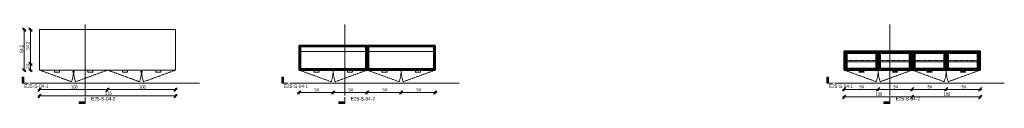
# Model space of a CAD drawing. Header units: centimetres. Extents: x 21469 to 24507, y -1098 to 11847.
# Tile 4 of 4: x 21753 to 23316, y 11722 to 11847. Entities that reach past the tile are written whole.
import ezdxf

# ---------------------------------------------------------------- set-up
doc = ezdxf.new("R2010")
doc.units = ezdxf.units.CM
doc.linetypes.add('Centre', pattern=[3.175, 0.635, -0.475, 1.59, -0.475])
doc.linetypes.add('Dash 1mm', pattern=[0.2, 0.1, -0.1])
for name, color, linetype, lineweight in [('A-ANNO-DIMS', 211, 'Continuous', 9), ('A-ANNO-DIMS-25', 211, 'Continuous', 9), ('A-GENM', 13, 'Continuous', 18), ('A-GENM-HDLN', 13, 'Dash 1mm', 18), ('G-ANNO-SYMB', 111, 'Continuous', 9)]:
    doc.layers.add(name, color=color, linetype=linetype, lineweight=lineweight)
doc.styles.add('Arial Narrow', font='ARIALN.TTF', dxfattribs={"height": 5.5})
doc.styles.add('Arial Narrow_1', font='ARIALN.TTF', dxfattribs={"width": 0.8, "height": 5.5})
doc.dimstyles.new('2_2mm-Centymetry-Weryfikacja', dxfattribs={"dimscale": 30.48, "dimtxt": 5.62887, "dimasz": 0.180446, "dimexe": 0.082021, "dimexo": 0.0625, "dimgap": 0, "dimtad": 1, "dimdec": 1, "dimrnd": 0.1, "dimdsep": 46, "dimtxsty": 'Arial Narrow_1', "dimblk1": 'OBLIQUE', "dimblk2": 'OBLIQUE', "dimsah": 1, "dimcen": 0.09, "dimdle": 0.082021, "dimazin": 2, "dimtfac": 1, "dimtdec": 4, "dimtix": 1, "dimtmove": 0, "dimatfit": 3, "dimfxl": 0.082021, "dimfxlon": 1, "dimtvp": 1, "dimtolj": 1, "dimtzin": 0, "dimarcsym": 2})
pattern_1 = [(45, (-14277.43, -11786.037), (-1.76776695, 1.76776695), [])]

# ---------------------------------------------------------------- blocks, each defined once
blk = doc.blocks.new('FURN_Lb_Szafka 04 - E25-S-04_Szafka-10410660-E25-S-04-1')
at = {"layer": 'A-GENM'}
for p, q in [((108, 54.2), (-108, 54.2)), ((-108, 54.2), (-108, -10)), ((108, -10), (108, 54.2)), ((-108, -10), (108, -10)), ((-84.5, -10.5), (-84.5, -10)), ((-84.5, -10.5), (-84.5, -13.3)), ((-84.5, -13.3), (-76.5, -13.3)), ((-76.5, -10), (-76.5, -10.5)), ((-76.5, -13.3), (-76.5, -10.5)), ((-55.6, -13.1), (-55.5, -13.3)), ((-54.2, -10), (-54.2, -10.5)), ((-54, -10.5), (-54, -10)), ((-54, -10), (-54, -10.5)), ((-53.8, -10.5), (-53.8, -10)), ((-52.5, -13.3), (-52.4, -13.1)), ((-31.5, -10.5), (-31.5, -10)), ((-31.5, -10.5), (-31.5, -13.3)), ((-31.5, -13.3), (-23.5, -13.3)), ((-23.5, -10), (-23.5, -10.5)), ((-23.5, -13.3), (-23.5, -10.5)), ((23.5, -10.5), (23.5, -10)), ((23.5, -10.5), (23.5, -13.3)), ((23.5, -13.3), (31.5, -13.3)), ((31.5, -10), (31.5, -10.5)), ((31.5, -13.3), (31.5, -10.5)), ((52.4, -13.1), (52.5, -13.3)), ((53.8, -10), (53.8, -10.5)), ((54, -10.5), (54, -10)), ((54, -10), (54, -10.5)), ((54.2, -10.5), (54.2, -10)), ((55.5, -13.3), (55.6, -13.1)), ((76.5, -10.5), (76.5, -10)), ((76.5, -10.5), (76.5, -13.3)), ((76.5, -13.3), (84.5, -13.3)), ((84.5, -10), (84.5, -10.5)), ((84.5, -13.3), (84.5, -10.5))]:
    blk.add_line(p, q, dxfattribs=at)
for centre, radius, start, end in [((-57.4, -10.5), 3.16, 303.5571, 0), ((-57.4, -10.5), 3.36, 303.5571, 360), ((-50.6, -10.5), 3.36, 180, 236.4429), ((-50.6, -10.5), 3.16, 180, 236.4429), ((50.6, -10.5), 3.16, 303.5571, 0), ((50.6, -10.5), 3.36, 303.5571, 360), ((57.4, -10.5), 3.36, 180, 236.4429), ((57.4, -10.5), 3.16, 180, 236.4429)]:
    blk.add_arc(centre, radius, start, end, dxfattribs=at)
at = {"layer": 'A-GENM-HDLN'}
for p, q in [((-108, -10), (-57.3, -28.5)), ((0, -10), (-50.7, -28.5)), ((0, -10), (50.7, -28.5)), ((108, -10), (57.3, -28.5))]:
    blk.add_line(p, q, dxfattribs=at)
for centre, start, end in [((-108, -10), 340, 360), ((0, -10), 180, 200), ((0, -10), 340, 360), ((108, -10), 180, 200)]:
    blk.add_arc(centre, 54, start, end, dxfattribs=at)
blk = doc.blocks.new('FURN_Lb_Szafka 04 - E25-S-04_Szafka-10410660-E25-S-04-2')
at = {"layer": 'A-GENM'}
h = blk.add_hatch(dxfattribs=at)
h.set_pattern_fill('FP_1', color=256, style=0, pattern_type=2)
h.set_pattern_definition(pattern_1)
h.paths.add_polyline_path([(-108, -8), (-106, -8), (-106, 28.9), (-108, 28.9), (-108, -6)])
h = blk.add_hatch(dxfattribs=at)
h.set_pattern_fill('FP_1', color=256, style=0, pattern_type=2)
h.set_pattern_definition(pattern_1)
h.paths.add_polyline_path([(-74.1, 27.7), (-2, 27.7), (-2, 28.9), (-106, 28.9), (-106, 27.7)])
h = blk.add_hatch(dxfattribs=at)
h.set_pattern_fill('FP_1', color=256, style=0, pattern_type=2)
h.set_pattern_definition(pattern_1)
h.paths.add_polyline_path([(-2, -8), (0, -8), (0, 28.9), (-2, 28.9), (-2, -6)])
h = blk.add_hatch(dxfattribs=at)
h.set_pattern_fill('FP_1', color=256, style=0, pattern_type=2)
h.set_pattern_definition(pattern_1)
h.paths.add_polyline_path([(2, -8), (2, 28.9), (0, 28.9), (0, -8), (0.6, -8)])
h = blk.add_hatch(dxfattribs=at)
h.set_pattern_fill('FP_1', color=256, style=0, pattern_type=2)
h.set_pattern_definition(pattern_1)
h.paths.add_polyline_path([(106, 27.7), (106, 28.9), (2, 28.9), (2, 27.7)])
h = blk.add_hatch(dxfattribs=at)
h.set_pattern_fill('FP_1', color=256, style=0, pattern_type=2)
h.set_pattern_definition(pattern_1)
h.paths.add_polyline_path([(106, -8), (108, -8), (108, 28.9), (106, 28.9), (106, -6)])
at = {"layer": 'A-GENM-HDLN', "linetype": 'Continuous'}
h = blk.add_hatch(dxfattribs=at)
h.set_pattern_fill('FP_1', color=256, style=0, pattern_type=2)
h.set_pattern_definition(pattern_1)
h.paths.add_polyline_path([(-74.1, -10), (-54, -10), (-54, -8), (-108, -8), (-108, -10), (-103.3, -10)])
h = blk.add_hatch(dxfattribs=at)
h.set_pattern_fill('FP_1', color=256, style=0, pattern_type=2)
h.set_pattern_definition(pattern_1)
h.paths.add_polyline_path([(-50.3, -10), (0, -10), (0, -8), (-54, -8), (-54, -10)])
h = blk.add_hatch(dxfattribs=at)
h.set_pattern_fill('FP_1', color=256, style=0, pattern_type=2)
h.set_pattern_definition(pattern_1)
h.paths.add_polyline_path([(4.7, -10), (54, -10), (54, -8), (0, -8), (0, -10), (2, -10)])
h = blk.add_hatch(dxfattribs=at)
h.set_pattern_fill('FP_1', color=256, style=0, pattern_type=2)
h.set_pattern_definition(pattern_1)
h.paths.add_polyline_path([(103.3, -10), (108, -10), (108, -8), (54, -8), (54, -10), (57.7, -10)])
at = {"layer": 'A-GENM', "lineweight": 35}
for p, q in [((-106, 28.9), (-108, 28.9)), ((-108, 28.9), (-108, -8)), ((-2, 28.9), (-106, 28.9)), ((-106, 28.9), (-106, 27.7)), ((-106, -8), (-106, 28.9)), ((-106, 27.7), (-2, 27.7)), ((0, 28.9), (-2, 28.9)), ((-2, 28.9), (-2, -8)), ((-2, 27.7), (-2, 28.9)), ((2, 28.9), (0, 28.9)), ((0, 28.9), (0, -8)), ((0, -8), (0, 28.9)), ((106, 28.9), (2, 28.9)), ((2, 28.9), (2, 27.7)), ((2, -8), (2, 28.9)), ((2, 27.7), (106, 27.7)), ((106, 27.7), (106, 28.9)), ((108, 28.9), (106, 28.9)), ((106, 28.9), (106, -8)), ((108, -8), (108, 28.9)), ((-54, -8), (-108, -8)), ((-108, -8), (-108, -10)), ((-108, -8), (-106, -8)), ((-108, -10), (-54, -10)), ((-54, -10), (-54, -8)), ((0, -8), (-54, -8)), ((-54, -8), (-54, -10)), ((-54, -10), (0, -10)), ((-2, -8), (0, -8)), ((0, -10), (0, -8)), ((54, -8), (0, -8)), ((0, -8), (0, -10)), ((0, -8), (2, -8)), ((0, -10), (54, -10)), ((54, -10), (54, -8)), ((108, -8), (54, -8)), ((54, -8), (54, -10)), ((54, -10), (108, -10)), ((106, -8), (108, -8)), ((108, -10), (108, -8))]:
    blk.add_line(p, q, dxfattribs=at)
at = {"layer": 'A-GENM'}
for p, q in [((-2, 19.6), (-106, 19.6)), ((106, 19.6), (2, 19.6)), ((-84.5, -10.5), (-84.5, -10)), ((-84.5, -10.5), (-84.5, -13.3)), ((-84.5, -13.3), (-76.5, -13.3)), ((-76.5, -10), (-76.5, -10.5)), ((-76.5, -13.3), (-76.5, -10.5)), ((-31.5, -10.5), (-31.5, -10)), ((-31.5, -10.5), (-31.5, -13.3)), ((-31.5, -13.3), (-23.5, -13.3)), ((-23.5, -10), (-23.5, -10.5)), ((-23.5, -13.3), (-23.5, -10.5)), ((23.5, -10.5), (23.5, -10)), ((23.5, -10.5), (23.5, -13.3)), ((23.5, -13.3), (31.5, -13.3)), ((31.5, -10), (31.5, -10.5)), ((31.5, -13.3), (31.5, -10.5)), ((76.5, -10.5), (76.5, -10)), ((76.5, -10.5), (76.5, -13.3)), ((76.5, -13.3), (84.5, -13.3)), ((84.5, -10), (84.5, -10.5)), ((84.5, -13.3), (84.5, -10.5))]:
    blk.add_line(p, q, dxfattribs=at)
at = {"layer": 'A-GENM-HDLN'}
for p, q in [((-108, -10), (-57.3, -28.5)), ((0, -10), (-50.7, -28.5)), ((0, -10), (50.7, -28.5)), ((108, -10), (57.3, -28.5))]:
    blk.add_line(p, q, dxfattribs=at)
for centre, start, end in [((-108, -10), 340, 360), ((0, -10), 180, 200), ((0, -10), 340, 360), ((108, -10), 180, 200)]:
    blk.add_arc(centre, 54, start, end, dxfattribs=at)
blk = doc.blocks.new('FURN_Lb_Szafka 04 - E25-S-04_Szafka-10410660-E25-S-04-3')
at = {"layer": 'A-GENM'}
h = blk.add_hatch(dxfattribs=at)
h.set_pattern_fill('FP_1', color=256, style=0, pattern_type=2)
h.set_pattern_definition(pattern_1)
h.paths.add_polyline_path([(-108, -8), (-106, -8), (-106, 20.2), (-108, 20.2), (-108, -6)])
h = blk.add_hatch(dxfattribs=at)
h.set_pattern_fill('FP_1', color=256, style=0, pattern_type=2)
h.set_pattern_definition(pattern_1)
h.paths.add_polyline_path([(-2, 19.1), (-2, 20.2), (-106, 20.2), (-106, 19.1)])
h = blk.add_hatch(dxfattribs=at)
h.set_pattern_fill('FP_1', color=256, style=0, pattern_type=2)
h.set_pattern_definition(pattern_1)
h.paths.add_polyline_path([(-55, -8), (-53, -8), (-53, 19.1), (-55, 19.1), (-55, -6.8)])
h = blk.add_hatch(dxfattribs=at)
h.set_pattern_fill('FP_1', color=256, style=0, pattern_type=2)
h.set_pattern_definition(pattern_1)
h.paths.add_polyline_path([(-2, -8), (0, -8), (0, 20.2), (-2, 20.2), (-2, -6)])
h = blk.add_hatch(dxfattribs=at)
h.set_pattern_fill('FP_1', color=256, style=0, pattern_type=2)
h.set_pattern_definition(pattern_1)
h.paths.add_polyline_path([(0, -8), (2, -8), (2, 20.2), (0, 20.2), (0, -8)])
h = blk.add_hatch(dxfattribs=at)
h.set_pattern_fill('FP_1', color=256, style=0, pattern_type=2)
h.set_pattern_definition(pattern_1)
h.paths.add_polyline_path([(55, -8), (55, 19.1), (53, 19.1), (53, -8), (54, -8)])
h = blk.add_hatch(dxfattribs=at)
h.set_pattern_fill('FP_1', color=256, style=0, pattern_type=2)
h.set_pattern_definition(pattern_1)
h.paths.add_polyline_path([(106, -8), (108, -8), (108, 20.2), (106, 20.2), (106, -6)])
h = blk.add_hatch(dxfattribs=at)
h.set_pattern_fill('FP_1', color=256, style=0, pattern_type=2)
h.set_pattern_definition(pattern_1)
h.paths.add_polyline_path([(-57.7, -10), (-54, -10), (-54, -8), (-108, -8), (-108, -10), (-103.3, -10)])
h = blk.add_hatch(dxfattribs=at)
h.set_pattern_fill('FP_1', color=256, style=0, pattern_type=2)
h.set_pattern_definition(pattern_1)
h.paths.add_polyline_path([(0, -10), (0, -8), (-54, -8), (-54, -10), (-2, -10)])
h = blk.add_hatch(dxfattribs=at)
h.set_pattern_fill('FP_1', color=256, style=0, pattern_type=2)
h.set_pattern_definition(pattern_1)
h.paths.add_polyline_path([(4.7, -10), (54, -10), (54, -8), (0, -8), (0, -10), (2, -10)])
h = blk.add_hatch(dxfattribs=at)
h.set_pattern_fill('FP_1', color=256, style=0, pattern_type=2)
h.set_pattern_definition(pattern_1)
h.paths.add_polyline_path([(103.3, -10), (108, -10), (108, -8), (54, -8), (54, -10), (57.7, -10)])
at = {"layer": 'A-GENM-HDLN', "linetype": 'Continuous'}
h = blk.add_hatch(dxfattribs=at)
h.set_pattern_fill('FP_1', color=256, style=0, pattern_type=2)
h.set_pattern_definition(pattern_1)
h.paths.add_polyline_path([(106, 19.1), (106, 20.2), (2, 20.2), (2, 19.1)])
at = {"layer": 'A-GENM', "lineweight": 35}
for p, q in [((-106, 20.2), (-108, 20.2)), ((-108, 20.2), (-108, -8)), ((-2, 20.2), (-106, 20.2)), ((-106, 20.2), (-106, 19.1)), ((-106, -8), (-106, 20.2)), ((-106, 19.1), (-2, 19.1)), ((-53, 19.1), (-55, 19.1)), ((-55, 19.1), (-55, -8)), ((-53, -8), (-53, 19.1)), ((0, 20.2), (-2, 20.2)), ((-2, 20.2), (-2, -8)), ((-2, 19.1), (-2, 20.2)), ((2, 20.2), (0, 20.2)), ((0, 20.2), (0, -8)), ((0, -8), (0, 20.2)), ((106, 20.2), (2, 20.2)), ((2, 20.2), (2, 19.1)), ((2, -8), (2, 20.2)), ((2, 19.1), (106, 19.1)), ((55, 19.1), (53, 19.1)), ((53, 19.1), (53, -8)), ((55, -8), (55, 19.1)), ((106, 19.1), (106, 20.2)), ((108, 20.2), (106, 20.2)), ((106, 20.2), (106, -8)), ((108, -8), (108, 20.2)), ((-54, -8), (-108, -8)), ((-108, -8), (-108, -10)), ((-108, -8), (-106, -8)), ((-108, -10), (-54, -10)), ((-76.5, -7.8), (-84.5, -7.8)), ((-84.5, -7.8), (-84.5, -8)), ((-84.5, -8), (-76.5, -8)), ((-84.5, -12.6), (-84.5, -12.9)), ((-76.5, -12.6), (-84.5, -12.6)), ((-84.5, -12.9), (-76.5, -12.9)), ((-76.5, -8), (-76.5, -7.8)), ((-76.5, -12.9), (-76.5, -12.6)), ((-55, -8), (-53, -8)), ((0, -8), (-54, -8)), ((-54, -8), (-54, -10)), ((-54, -10), (-54, -8)), ((-54, -10), (0, -10)), ((-23.5, -7.8), (-31.5, -7.8)), ((-31.5, -7.8), (-31.5, -8)), ((-31.5, -8), (-23.5, -8)), ((-23.5, -12.6), (-31.5, -12.6)), ((-31.5, -12.6), (-31.5, -12.9)), ((-31.5, -12.9), (-23.5, -12.9)), ((-23.5, -8), (-23.5, -7.8)), ((-23.5, -12.9), (-23.5, -12.6)), ((-2, -8), (0, -8)), ((54, -8), (0, -8)), ((0, -8), (0, -10)), ((0, -10), (0, -8)), ((0, -8), (2, -8)), ((0, -10), (54, -10)), ((31.5, -7.8), (23.5, -7.8)), ((23.5, -7.8), (23.5, -8)), ((23.5, -8), (31.5, -8)), ((23.5, -12.6), (23.5, -12.9)), ((31.5, -12.6), (23.5, -12.6)), ((23.5, -12.9), (31.5, -12.9)), ((31.5, -8), (31.5, -7.8)), ((31.5, -12.9), (31.5, -12.6)), ((53, -8), (55, -8)), ((54, -10), (54, -8)), ((108, -8), (54, -8)), ((54, -8), (54, -10)), ((54, -10), (108, -10)), ((84.5, -7.8), (76.5, -7.8)), ((76.5, -7.8), (76.5, -8)), ((76.5, -8), (84.5, -8)), ((84.5, -12.6), (76.5, -12.6)), ((76.5, -12.6), (76.5, -12.9)), ((76.5, -12.9), (84.5, -12.9)), ((84.5, -8), (84.5, -7.8)), ((84.5, -12.9), (84.5, -12.6)), ((106, -8), (108, -8)), ((108, -10), (108, -8))]:
    blk.add_line(p, q, dxfattribs=at)
at = {"layer": 'A-GENM'}
for p, q in [((-104.5, -8), (-104.5, 17.6)), ((-104.5, 17.6), (-103.3, 17.6)), ((-103.3, 16.5), (-103.3, 17.6)), ((-57.7, 17.6), (-103.3, 17.6)), ((-103.3, 17.6), (-103.3, -8)), ((-103.3, 16.5), (-57.7, 16.5)), ((-57.7, 17.6), (-57.7, 16.5)), ((-57.7, -8), (-57.7, 17.6)), ((-57.7, 17.6), (-56.5, 17.6)), ((-56.5, 17.6), (-56.5, -8)), ((-51.5, -8), (-51.5, 17.6)), ((-51.5, 17.6), (-50.3, 17.6)), ((-50.3, 16.5), (-50.3, 17.6)), ((-4.7, 17.6), (-50.3, 17.6)), ((-50.3, 17.6), (-50.3, -8)), ((-50.3, 16.5), (-4.7, 16.5)), ((-4.7, 17.6), (-4.7, 16.5)), ((-4.7, -8), (-4.7, 17.6)), ((-4.7, 17.6), (-3.5, 17.6)), ((-3.5, 17.6), (-3.5, -8)), ((3.5, -8), (3.5, 17.6)), ((3.5, 17.6), (4.7, 17.6)), ((4.7, 16.5), (4.7, 17.6)), ((50.3, 17.6), (4.7, 17.6)), ((4.7, 17.6), (4.7, -8)), ((4.7, 16.5), (50.3, 16.5)), ((50.3, 17.6), (50.3, 16.5)), ((50.3, -8), (50.3, 17.6)), ((50.3, 17.6), (51.5, 17.6)), ((51.5, 17.6), (51.5, -8)), ((56.5, -8), (56.5, 17.6)), ((56.5, 17.6), (57.7, 17.6)), ((57.7, 16.5), (57.7, 17.6)), ((103.3, 17.6), (57.7, 17.6)), ((57.7, 17.6), (57.7, -8)), ((57.7, 16.5), (103.3, 16.5)), ((103.3, 17.6), (103.3, 16.5)), ((103.3, -8), (103.3, 17.6)), ((103.3, 17.6), (104.5, 17.6)), ((104.5, 17.6), (104.5, -8)), ((-106, 11.6), (-104.5, 11.6)), ((-103.3, 3), (-57.7, 3)), ((-56.5, 11.6), (-55, 11.6)), ((-53, 11.6), (-51.5, 11.6)), ((-50.3, 3), (-4.7, 3)), ((-3.5, 11.6), (-2, 11.6)), ((2, 11.6), (3.5, 11.6)), ((4.7, 3), (50.3, 3)), ((51.5, 11.6), (53, 11.6)), ((55, 11.6), (56.5, 11.6)), ((57.7, 3), (103.3, 3)), ((104.5, 11.6), (106, 11.6)), ((-104.5, -6.8), (-106, -6.8)), ((-103.3, -8), (-103.3, -6.8)), ((-57.7, -6.8), (-103.3, -6.8)), ((-84.5, -12.9), (-84.5, -13.3)), ((-84.5, -13.3), (-76.5, -13.3)), ((-76.5, -13.3), (-76.5, -12.9)), ((-57.7, -6.8), (-57.7, -8)), ((-55, -6.8), (-56.5, -6.8)), ((-51.5, -6.8), (-53, -6.8)), ((-50.3, -8), (-50.3, -6.8)), ((-4.7, -6.8), (-50.3, -6.8)), ((-31.5, -12.9), (-31.5, -13.3)), ((-31.5, -13.3), (-23.5, -13.3)), ((-23.5, -13.3), (-23.5, -12.9)), ((-4.7, -6.8), (-4.7, -8)), ((-2, -6.8), (-3.5, -6.8)), ((3.5, -6.8), (2, -6.8)), ((4.7, -8), (4.7, -6.8)), ((50.3, -6.8), (4.7, -6.8)), ((23.5, -12.9), (23.5, -13.3)), ((23.5, -13.3), (31.5, -13.3)), ((31.5, -13.3), (31.5, -12.9)), ((50.3, -6.8), (50.3, -8)), ((53, -6.8), (51.5, -6.8)), ((56.5, -6.8), (55, -6.8)), ((57.7, -8), (57.7, -6.8)), ((103.3, -6.8), (57.7, -6.8)), ((76.5, -12.9), (76.5, -13.3)), ((76.5, -13.3), (84.5, -13.3)), ((84.5, -13.3), (84.5, -12.9)), ((103.3, -6.8), (103.3, -8)), ((106, -6.8), (104.5, -6.8))]:
    blk.add_line(p, q, dxfattribs=at)
at = {"layer": 'A-GENM-HDLN'}
for p, q in [((-106, 5), (-55, 5)), ((-106, -8), (-106, 5)), ((-55, 5), (-55, -8)), ((-53, 5), (-53, -8)), ((-2, 5), (-53, 5)), ((-2, -8), (-2, 5)), ((2, 5), (53, 5)), ((2, -8), (2, 5)), ((53, 5), (53, -8)), ((55, 5), (55, -8)), ((106, 5), (55, 5)), ((106, -8), (106, 5)), ((-108, -10), (-57.3, -28.5)), ((0, -10), (-50.7, -28.5)), ((0, -10), (50.7, -28.5)), ((108, -10), (57.3, -28.5))]:
    blk.add_line(p, q, dxfattribs=at)
for centre, start, end in [((-108, -10), 340, 360), ((0, -10), 180, 200), ((0, -10), 340, 360), ((108, -10), 180, 200)]:
    blk.add_arc(centre, 54, start, end, dxfattribs=at)
blk = doc.blocks.new('Section - _Znaczek-Pelny-Prawy-3044335-E25-S-04-1')
at = {"layer": 'G-ANNO-SYMB'}
blk.add_hatch(color=256, dxfattribs=at).paths.add_polyline_path([(-0.4, 0.381), (-0.4, 0), (-0.5, 0), (-0.5, 0.381)])
at = {"layer": 'G-ANNO-SYMB', "lineweight": 18}
for p, q in [((-0.4, 0.381), (-0.5, 0.381)), ((-0.5, 0.381), (-0.5, 0)), ((-0.4, 0.381), (-0.5, 0.381)), ((-0.5, 0.381), (-0.5, 0)), ((-0.5, 0), (-0.4, 0)), ((-0.4, 0.381), (-0.4, 0)), ((-0.4, 0), (-0.4, 0.381)), ((-0.5, 0), (-0.1, 0))]:
    blk.add_line(p, q, dxfattribs=at)
blk = doc.blocks.new('DIMBLOCK1-E25-S-04-1')
at = {"layer": 'A-ANNO-DIMS-25', "lineweight": 18}
for p, q in [((21784.1, 11743.6), (21786.8, 11746.3)), ((21892.1, 11743.6), (21894.8, 11746.3)), ((21784.1, 11743.6), (21781.3, 11740.8)), ((21892.1, 11743.6), (21889.3, 11740.8))]:
    blk.add_line(p, q, dxfattribs=at)
at = {"layer": 'A-ANNO-DIMS-25'}
for p, q in [((21784.1, 11743.6), (21784.1, 11746.1)), ((21892.1, 11743.6), (21892.1, 11746.1)), ((21781.6, 11743.6), (21892.1, 11743.6)), ((21784.1, 11743.6), (21784.1, 11741.1)), ((21892.1, 11743.6), (21892.1, 11741.1))]:
    blk.add_line(p, q, dxfattribs=at)
at = {"layer": 'A-ANNO-DIMS-25', "color": 0, "insert": (21834.2, 11750.7), "char_height": 5.5, "width": 9.328, "attachment_point": 1, "line_spacing_factor": 0.974696, "style": 'Arial Narrow_1'}
blk.add_mtext('108', dxfattribs=at)
blk = doc.blocks.new('_Oblique')
at = {"color": 0, "linetype": 'ByBlock', "lineweight": -2}
blk.add_line((-0.5, -0.5), (0.5, 0.5), dxfattribs=at)
blk = doc.blocks.new('DIMBLOCK2-E25-S-04-1')
at = {"layer": 'A-ANNO-DIMS-25', "lineweight": 18}
for p, q in [((21892.1, 11743.6), (21894.8, 11746.3)), ((22000.1, 11743.6), (22002.8, 11746.3)), ((21892.1, 11743.6), (21889.3, 11740.8)), ((22000.1, 11743.6), (21997.3, 11740.8))]:
    blk.add_line(p, q, dxfattribs=at)
at = {"layer": 'A-ANNO-DIMS-25'}
for p, q in [((21892.1, 11743.6), (21892.1, 11746.1)), ((22000.1, 11743.6), (22000.1, 11746.1)), ((21892.1, 11743.6), (22002.6, 11743.6)), ((21892.1, 11743.6), (21892.1, 11741.1)), ((22000.1, 11743.6), (22000.1, 11741.1))]:
    blk.add_line(p, q, dxfattribs=at)
at = {"layer": 'A-ANNO-DIMS-25', "color": 0, "insert": (21942.2, 11750.7), "char_height": 5.5, "width": 9.328, "attachment_point": 1, "line_spacing_factor": 0.974696, "style": 'Arial Narrow_1'}
blk.add_mtext('108', dxfattribs=at)
blk = doc.blocks.new('DIMBLOCK3-E25-S-04-1')
at = {"layer": 'A-ANNO-DIMS-25', "lineweight": 18}
for p, q in [((21769.8, 11784.7), (21767, 11787.4)), ((21769.8, 11774.7), (21767, 11777.4)), ((21769.8, 11784.7), (21772.5, 11781.9)), ((21769.8, 11774.7), (21772.5, 11771.9))]:
    blk.add_line(p, q, dxfattribs=at)
at = {"layer": 'A-ANNO-DIMS-25'}
for p, q in [((21769.8, 11784.7), (21767.3, 11784.7)), ((21769.8, 11772.2), (21769.8, 11784.7)), ((21769.8, 11784.7), (21772.3, 11784.7)), ((21769.8, 11774.7), (21767.3, 11774.7)), ((21769.8, 11774.7), (21772.3, 11774.7))]:
    blk.add_line(p, q, dxfattribs=at)
at = {"layer": 'A-ANNO-DIMS-25', "color": 0, "insert": (21762.6, 11777.1), "char_height": 5.5, "width": 6.219, "attachment_point": 1, "rotation": 90, "line_spacing_factor": 0.974696, "style": 'Arial Narrow_1'}
blk.add_mtext('10', dxfattribs=at)
blk = doc.blocks.new('DIMBLOCK4-E25-S-04-1')
at = {"layer": 'A-ANNO-DIMS-25', "lineweight": 18}
for p, q in [((21769.8, 11838.8), (21767, 11841.6)), ((21769.8, 11838.8), (21772.5, 11836.1)), ((21769.8, 11784.7), (21767, 11787.4)), ((21769.8, 11784.7), (21772.5, 11781.9))]:
    blk.add_line(p, q, dxfattribs=at)
at = {"layer": 'A-ANNO-DIMS-25'}
for p, q in [((21769.8, 11838.8), (21767.3, 11838.8)), ((21769.8, 11784.7), (21769.8, 11841.3)), ((21769.8, 11838.8), (21772.3, 11838.8)), ((21769.8, 11784.7), (21767.3, 11784.7)), ((21769.8, 11784.7), (21772.3, 11784.7))]:
    blk.add_line(p, q, dxfattribs=at)
at = {"layer": 'A-ANNO-DIMS-25', "color": 0, "insert": (21762.6, 11807.2), "char_height": 5.5, "width": 10.936, "attachment_point": 1, "rotation": 90, "line_spacing_factor": 0.974696, "style": 'Arial Narrow_1'}
blk.add_mtext('54.2', dxfattribs=at)
blk = doc.blocks.new('DIMBLOCK5-E25-S-04-1')
at = {"layer": 'A-ANNO-DIMS-25', "lineweight": 18}
for p, q in [((21759.8, 11838.8), (21757, 11841.6)), ((21759.8, 11838.8), (21762.5, 11836.1)), ((21759.8, 11774.7), (21757, 11777.4)), ((21759.8, 11774.7), (21762.5, 11771.9))]:
    blk.add_line(p, q, dxfattribs=at)
at = {"layer": 'A-ANNO-DIMS-25'}
for p, q in [((21759.8, 11838.8), (21757.3, 11838.8)), ((21759.8, 11841.3), (21759.8, 11772.2)), ((21759.8, 11838.8), (21762.3, 11838.8)), ((21759.8, 11774.7), (21757.3, 11774.7)), ((21759.8, 11774.7), (21762.3, 11774.7))]:
    blk.add_line(p, q, dxfattribs=at)
at = {"layer": 'A-ANNO-DIMS-25', "color": 0, "insert": (21752.6, 11802.2), "char_height": 5.5, "width": 10.936, "attachment_point": 1, "rotation": 90, "line_spacing_factor": 0.974696, "style": 'Arial Narrow_1'}
blk.add_mtext('64.2', dxfattribs=at)
blk = doc.blocks.new('DIMBLOCK6-E25-S-04-1')
at = {"layer": 'A-ANNO-DIMS-25', "lineweight": 18}
for p, q in [((21784.1, 11733.6), (21781.3, 11730.8)), ((21784.1, 11733.6), (21786.8, 11736.3)), ((22000.1, 11733.6), (21997.3, 11730.8)), ((22000.1, 11733.6), (22002.8, 11736.3))]:
    blk.add_line(p, q, dxfattribs=at)
at = {"layer": 'A-ANNO-DIMS-25'}
for p, q in [((21781.6, 11733.6), (22002.6, 11733.6)), ((21784.1, 11733.6), (21784.1, 11736.1)), ((21784.1, 11733.6), (21784.1, 11731.1)), ((22000.1, 11733.6), (22000.1, 11736.1)), ((22000.1, 11733.6), (22000.1, 11731.1))]:
    blk.add_line(p, q, dxfattribs=at)
at = {"layer": 'A-ANNO-DIMS-25', "color": 0, "insert": (21888.2, 11740.7), "char_height": 5.5, "width": 9.328, "attachment_point": 1, "line_spacing_factor": 0.974696, "style": 'Arial Narrow_1'}
blk.add_mtext('216', dxfattribs=at)
blk = doc.blocks.new('Section - _Znaczek-Pelny-Prawy-3044335-E25-S-04-2')
at = {"layer": 'G-ANNO-SYMB'}
blk.add_hatch(color=256, dxfattribs=at).paths.add_polyline_path([(-0.4, 0.381), (-0.4, 0), (-0.5, 0), (-0.5, 0.381)])
at = {"layer": 'G-ANNO-SYMB', "lineweight": 18}
for p, q in [((-0.4, 0.381), (-0.5, 0.381)), ((-0.5, 0.381), (-0.5, 0)), ((-0.4, 0.381), (-0.5, 0.381)), ((-0.5, 0.381), (-0.5, 0)), ((-0.5, 0), (-0.4, 0)), ((-0.4, 0.381), (-0.4, 0)), ((-0.4, 0), (-0.4, 0.381)), ((-0.5, 0), (-0.1, 0))]:
    blk.add_line(p, q, dxfattribs=at)
blk = doc.blocks.new('DIMBLOCK7-E25-S-04-2')
at = {"layer": 'A-ANNO-DIMS-25', "lineweight": 18}
for p, q in [((22196.4, 11739.2), (22193.7, 11736.5)), ((22196.4, 11739.2), (22199.2, 11742)), ((22250.4, 11739.2), (22247.7, 11736.5)), ((22250.4, 11739.2), (22253.2, 11742))]:
    blk.add_line(p, q, dxfattribs=at)
at = {"layer": 'A-ANNO-DIMS-25'}
for p, q in [((22193.9, 11739.2), (22250.4, 11739.2)), ((22196.4, 11739.2), (22196.4, 11741.7)), ((22196.4, 11739.2), (22196.4, 11736.7)), ((22250.4, 11739.2), (22250.4, 11741.7)), ((22250.4, 11739.2), (22250.4, 11736.7))]:
    blk.add_line(p, q, dxfattribs=at)
at = {"layer": 'A-ANNO-DIMS-25', "color": 0, "insert": (22220.8, 11746.3), "char_height": 5.5, "width": 6.219, "attachment_point": 1, "line_spacing_factor": 0.974696, "style": 'Arial Narrow_1'}
blk.add_mtext('54', dxfattribs=at)
blk = doc.blocks.new('DIMBLOCK8-E25-S-04-2')
at = {"layer": 'A-ANNO-DIMS-25', "lineweight": 18}
for p, q in [((22250.4, 11739.2), (22247.7, 11736.5)), ((22250.4, 11739.2), (22253.2, 11742)), ((22304.4, 11739.2), (22301.7, 11736.5)), ((22304.4, 11739.2), (22307.2, 11742))]:
    blk.add_line(p, q, dxfattribs=at)
at = {"layer": 'A-ANNO-DIMS-25'}
for p, q in [((22250.4, 11739.2), (22250.4, 11741.7)), ((22250.4, 11739.2), (22304.4, 11739.2)), ((22250.4, 11739.2), (22250.4, 11736.7)), ((22304.4, 11739.2), (22304.4, 11741.7)), ((22304.4, 11739.2), (22304.4, 11736.7))]:
    blk.add_line(p, q, dxfattribs=at)
at = {"layer": 'A-ANNO-DIMS-25', "color": 0, "insert": (22274.8, 11746.3), "char_height": 5.5, "width": 6.219, "attachment_point": 1, "line_spacing_factor": 0.974696, "style": 'Arial Narrow_1'}
blk.add_mtext('54', dxfattribs=at)
blk = doc.blocks.new('DIMBLOCK9-E25-S-04-2')
at = {"layer": 'A-ANNO-DIMS-25', "lineweight": 18}
for p, q in [((22304.4, 11739.2), (22301.7, 11736.5)), ((22304.4, 11739.2), (22307.2, 11742)), ((22358.4, 11739.2), (22355.7, 11736.5)), ((22358.4, 11739.2), (22361.2, 11742))]:
    blk.add_line(p, q, dxfattribs=at)
at = {"layer": 'A-ANNO-DIMS-25'}
for p, q in [((22304.4, 11739.2), (22304.4, 11741.7)), ((22304.4, 11739.2), (22358.4, 11739.2)), ((22304.4, 11739.2), (22304.4, 11736.7)), ((22358.4, 11739.2), (22358.4, 11741.7)), ((22358.4, 11739.2), (22358.4, 11736.7))]:
    blk.add_line(p, q, dxfattribs=at)
at = {"layer": 'A-ANNO-DIMS-25', "color": 0, "insert": (22328.8, 11746.3), "char_height": 5.5, "width": 6.219, "attachment_point": 1, "line_spacing_factor": 0.974696, "style": 'Arial Narrow_1'}
blk.add_mtext('54', dxfattribs=at)
blk = doc.blocks.new('DIMBLOCK10-E25-S-04-2')
at = {"layer": 'A-ANNO-DIMS-25', "lineweight": 18}
for p, q in [((22358.4, 11739.2), (22355.7, 11736.5)), ((22358.4, 11739.2), (22361.2, 11742)), ((22412.4, 11739.2), (22409.7, 11736.5)), ((22412.4, 11739.2), (22415.2, 11742))]:
    blk.add_line(p, q, dxfattribs=at)
at = {"layer": 'A-ANNO-DIMS-25'}
for p, q in [((22358.4, 11739.2), (22358.4, 11741.7)), ((22358.4, 11739.2), (22414.9, 11739.2)), ((22358.4, 11739.2), (22358.4, 11736.7)), ((22412.4, 11739.2), (22412.4, 11741.7)), ((22412.4, 11739.2), (22412.4, 11736.7))]:
    blk.add_line(p, q, dxfattribs=at)
at = {"layer": 'A-ANNO-DIMS-25', "color": 0, "insert": (22382.8, 11746.3), "char_height": 5.5, "width": 6.219, "attachment_point": 1, "line_spacing_factor": 0.974696, "style": 'Arial Narrow_1'}
blk.add_mtext('54', dxfattribs=at)
blk = doc.blocks.new('Section - _Znaczek-Pelny-Prawy-3044335-E25-S-04-3')
at = {"layer": 'G-ANNO-SYMB'}
blk.add_hatch(color=256, dxfattribs=at).paths.add_polyline_path([(-0.4, 0.381), (-0.4, 0), (-0.5, 0), (-0.5, 0.381)])
at = {"layer": 'G-ANNO-SYMB', "lineweight": 18}
for p, q in [((-0.4, 0.381), (-0.5, 0.381)), ((-0.5, 0.381), (-0.5, 0)), ((-0.4, 0.381), (-0.5, 0.381)), ((-0.5, 0.381), (-0.5, 0)), ((-0.5, 0), (-0.4, 0)), ((-0.4, 0.381), (-0.4, 0)), ((-0.4, 0), (-0.4, 0.381)), ((-0.5, 0), (-0.1, 0))]:
    blk.add_line(p, q, dxfattribs=at)
blk = doc.blocks.new('DIMBLOCK21-E25-S-04-3')
at = {"layer": 'A-ANNO-DIMS-25', "lineweight": 18}
for p, q in [((23062, 11744.1), (23059.3, 11741.3)), ((23062, 11744.1), (23064.8, 11746.8)), ((23116, 11744.1), (23113.3, 11741.3)), ((23116, 11744.1), (23118.8, 11746.8))]:
    blk.add_line(p, q, dxfattribs=at)
at = {"layer": 'A-ANNO-DIMS-25'}
for p, q in [((23059.5, 11744.1), (23116, 11744.1)), ((23062, 11744.1), (23062, 11746.6)), ((23062, 11744.1), (23062, 11741.6)), ((23116, 11744.1), (23116, 11746.6)), ((23116, 11744.1), (23116, 11741.6))]:
    blk.add_line(p, q, dxfattribs=at)
at = {"layer": 'A-ANNO-DIMS-25', "color": 0, "insert": (23086.4, 11751.2), "char_height": 5.5, "width": 6.219, "attachment_point": 1, "line_spacing_factor": 0.974696, "style": 'Arial Narrow_1'}
blk.add_mtext('54', dxfattribs=at)
blk = doc.blocks.new('DIMBLOCK22-E25-S-04-3')
at = {"layer": 'A-ANNO-DIMS-25', "lineweight": 18}
for p, q in [((23116, 11744.1), (23113.3, 11741.3)), ((23116, 11744.1), (23118.8, 11746.8)), ((23170, 11744.1), (23167.3, 11741.3)), ((23170, 11744.1), (23172.8, 11746.8))]:
    blk.add_line(p, q, dxfattribs=at)
at = {"layer": 'A-ANNO-DIMS-25'}
for p, q in [((23116, 11744.1), (23116, 11746.6)), ((23116, 11744.1), (23170, 11744.1)), ((23116, 11744.1), (23116, 11741.6)), ((23170, 11744.1), (23170, 11746.6)), ((23170, 11744.1), (23170, 11741.6))]:
    blk.add_line(p, q, dxfattribs=at)
at = {"layer": 'A-ANNO-DIMS-25', "color": 0, "insert": (23140.4, 11751.2), "char_height": 5.5, "width": 6.219, "attachment_point": 1, "line_spacing_factor": 0.974696, "style": 'Arial Narrow_1'}
blk.add_mtext('54', dxfattribs=at)
blk = doc.blocks.new('DIMBLOCK23-E25-S-04-3')
at = {"layer": 'A-ANNO-DIMS-25', "lineweight": 18}
for p, q in [((23170, 11744.1), (23167.3, 11741.3)), ((23170, 11744.1), (23172.8, 11746.8)), ((23224, 11744.1), (23221.3, 11741.3)), ((23224, 11744.1), (23226.8, 11746.8))]:
    blk.add_line(p, q, dxfattribs=at)
at = {"layer": 'A-ANNO-DIMS-25'}
for p, q in [((23170, 11744.1), (23170, 11746.6)), ((23170, 11744.1), (23224, 11744.1)), ((23170, 11744.1), (23170, 11741.6)), ((23224, 11744.1), (23224, 11746.6)), ((23224, 11744.1), (23224, 11741.6))]:
    blk.add_line(p, q, dxfattribs=at)
at = {"layer": 'A-ANNO-DIMS-25', "color": 0, "insert": (23194.4, 11751.2), "char_height": 5.5, "width": 6.219, "attachment_point": 1, "line_spacing_factor": 0.974696, "style": 'Arial Narrow_1'}
blk.add_mtext('54', dxfattribs=at)
blk = doc.blocks.new('DIMBLOCK24-E25-S-04-3')
at = {"layer": 'A-ANNO-DIMS-25', "lineweight": 18}
for p, q in [((23224, 11744.1), (23221.3, 11741.3)), ((23224, 11744.1), (23226.8, 11746.8)), ((23278, 11744.1), (23275.3, 11741.3)), ((23278, 11744.1), (23280.8, 11746.8))]:
    blk.add_line(p, q, dxfattribs=at)
at = {"layer": 'A-ANNO-DIMS-25'}
for p, q in [((23224, 11744.1), (23224, 11746.6)), ((23224, 11744.1), (23280.5, 11744.1)), ((23224, 11744.1), (23224, 11741.6)), ((23278, 11744.1), (23278, 11746.6)), ((23278, 11744.1), (23278, 11741.6))]:
    blk.add_line(p, q, dxfattribs=at)
at = {"layer": 'A-ANNO-DIMS-25', "color": 0, "insert": (23248.4, 11751.2), "char_height": 5.5, "width": 6.219, "attachment_point": 1, "line_spacing_factor": 0.974696, "style": 'Arial Narrow_1'}
blk.add_mtext('54', dxfattribs=at)
blk = doc.blocks.new('DIMBLOCK25-E25-S-04-3')
at = {"layer": 'A-ANNO-DIMS-25', "lineweight": 18}
for p, q in [((23062, 11732), (23059.3, 11729.3)), ((23062, 11732), (23064.8, 11734.8)), ((23170, 11732), (23167.3, 11729.3)), ((23170, 11732), (23172.8, 11734.8))]:
    blk.add_line(p, q, dxfattribs=at)
at = {"layer": 'A-ANNO-DIMS-25'}
for p, q in [((23059.5, 11732), (23170, 11732)), ((23062, 11732), (23062, 11734.5)), ((23062, 11732), (23062, 11729.5)), ((23170, 11732), (23170, 11734.5)), ((23170, 11732), (23170, 11729.5))]:
    blk.add_line(p, q, dxfattribs=at)
at = {"layer": 'A-ANNO-DIMS-25', "color": 0, "insert": (23112.1, 11739.1), "char_height": 5.5, "width": 9.328, "attachment_point": 1, "line_spacing_factor": 0.974696, "style": 'Arial Narrow_1'}
blk.add_mtext('108', dxfattribs=at)
blk = doc.blocks.new('DIMBLOCK26-E25-S-04-3')
at = {"layer": 'A-ANNO-DIMS-25', "lineweight": 18}
for p, q in [((23170, 11732), (23167.3, 11729.3)), ((23170, 11732), (23172.8, 11734.8)), ((23278, 11732), (23275.3, 11729.3)), ((23278, 11732), (23280.8, 11734.8))]:
    blk.add_line(p, q, dxfattribs=at)
at = {"layer": 'A-ANNO-DIMS-25'}
for p, q in [((23170, 11732), (23170, 11734.5)), ((23170, 11732), (23280.5, 11732)), ((23170, 11732), (23170, 11729.5)), ((23278, 11732), (23278, 11734.5)), ((23278, 11732), (23278, 11729.5))]:
    blk.add_line(p, q, dxfattribs=at)
at = {"layer": 'A-ANNO-DIMS-25', "color": 0, "insert": (23220.1, 11739.1), "char_height": 5.5, "width": 9.328, "attachment_point": 1, "line_spacing_factor": 0.974696, "style": 'Arial Narrow_1'}
blk.add_mtext('108', dxfattribs=at)

msp = doc.modelspace()

# ---------------------------------------------------------------- linework, layer by layer
at = {"layer": 'G-ANNO-SYMB', "linetype": 'Centre'}
for p, q in [((21856.57, 11734.13), (21856.57, 11847.09)), ((22268.94, 11734.13), (22268.94, 11847.09)), ((23134.51, 11734.13), (23134.51, 11847.09)), ((21769.15, 11754.04), (22038.37, 11754.04)), ((22181.51, 11754.04), (22450.73, 11754.04)), ((23047.09, 11754.04), (23316.31, 11754.04))]:
    msp.add_line(p, q, dxfattribs=at)

# ---------------------------------------------------------------- block references
at = {"layer": 'A-GENM'}
for name, p in [('FURN_Lb_Szafka 04 - E25-S-04_Szafka-10410660-E25-S-04-1', (21892.07, 11784.69)), ('FURN_Lb_Szafka 04 - E25-S-04_Szafka-10410660-E25-S-04-2', (22304.43, 11784.69)), ('FURN_Lb_Szafka 04 - E25-S-04_Szafka-10410660-E25-S-04-3', (23170.01, 11784.69))]:
    msp.add_blockref(name, p, dxfattribs=at)
at = {"layer": 'G-ANNO-SYMB', "lineweight": 18, "xscale": 24.99999999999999, "yscale": 24.99999999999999, "zscale": 24.99999999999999}
for name, p in [('Section - _Znaczek-Pelny-Prawy-3044335-E25-S-04-1', (21769.15, 11754.04)), ('Section - _Znaczek-Pelny-Prawy-3044335-E25-S-04-2', (22181.51, 11754.04)), ('Section - _Znaczek-Pelny-Prawy-3044335-E25-S-04-3', (23047.09, 11754.04))]:
    msp.add_blockref(name, p, dxfattribs=at)
at = {"layer": 'G-ANNO-SYMB', "lineweight": 18, "xscale": 24.99999999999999, "yscale": 24.99999999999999, "zscale": 24.99999999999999, "rotation": 90}
for name, p in [('Section - _Znaczek-Pelny-Prawy-3044335-E25-S-04-1', (21856.57, 11734.13)), ('Section - _Znaczek-Pelny-Prawy-3044335-E25-S-04-2', (22268.94, 11734.13)), ('Section - _Znaczek-Pelny-Prawy-3044335-E25-S-04-3', (23134.51, 11734.13))]:
    msp.add_blockref(name, p, dxfattribs=at)

# ---------------------------------------------------------------- texts
at = {"layer": 'G-ANNO-SYMB', "char_height": 5.5, "width": 38.2806, "attachment_point": 1, "style": 'Arial Narrow'}
for s, insert in [('E25-S-04-1', (21759.79, 11751.88)), ('E25-S-04-1', (22172.15, 11751.88)), ('E25-S-04-1', (23037.73, 11751.88)), ('E25-S-04-2', (21865.89, 11731.94)), ('E25-S-04-2', (22278.26, 11731.94)), ('E25-S-04-2', (23143.83, 11731.94))]:
    msp.add_mtext(s, dxfattribs=dict(at, insert=insert))

# ---------------------------------------------------------------- dimensions: what is measured, and where the dimension line sits
at = {"layer": 'A-ANNO-DIMS'}
for base, p1, p2, override, picture, middle in [((21759.7548, 11774.687), (21762.2548, 11838.8425), (21762.2548, 11774.687), {"dimpost": '<>', "dimfxl": 64.155455}, 'DIMBLOCK5-E25-S-04-1', (21756.9467, 11806.7647)), ((21769.7548, 11838.8425), (21772.2548, 11784.687), (21772.2548, 11838.8425), {"dimpost": '<>', "dimfxl": 54.155455}, 'DIMBLOCK4-E25-S-04-1', (21766.9467, 11811.7647)), ((21769.75, 11784.69), (21772.25, 11774.69), (21772.25, 11784.69), {"dimpost": '<>', "dimfxl": 10}, 'DIMBLOCK3-E25-S-04-1', (21766.95, 11779.69))]:
    dim = msp.add_linear_dim(base=base, p1=p1, p2=p2, angle=90, dimstyle='2_2mm-Centymetry-Weryfikacja', override=override, dxfattribs=at)
    dim.commit()
    dim.dimension.update_dxf_attribs({"geometry": picture, "text_midpoint": middle})
for base, p1, p2, override, picture, middle in [((21892.07, 11743.57), (21784.07, 11746.07), (21892.07, 11746.07), {"dimpost": '<>', "dimfxl": 108}, 'DIMBLOCK1-E25-S-04-1', (21838.07, 11746.38)), ((22000.07, 11743.57), (21892.07, 11746.07), (22000.07, 11746.07), {"dimpost": '<>', "dimfxl": 108}, 'DIMBLOCK2-E25-S-04-1', (21946.07, 11746.38)), ((22250.43, 11739.21), (22196.43, 11741.71), (22250.43, 11741.71), {"dimpost": '<>', "dimfxl": 54}, 'DIMBLOCK7-E25-S-04-2', (22223.43, 11742.01)), ((22304.43, 11739.21), (22250.43, 11741.71), (22304.43, 11741.71), {"dimpost": '<>', "dimfxl": 54}, 'DIMBLOCK8-E25-S-04-2', (22277.43, 11742.01)), ((22358.43, 11739.21), (22304.43, 11741.71), (22358.43, 11741.71), {"dimpost": '<>', "dimfxl": 54}, 'DIMBLOCK9-E25-S-04-2', (22331.43, 11742.01)), ((22412.43, 11739.21), (22358.43, 11741.71), (22412.43, 11741.71), {"dimpost": '<>', "dimfxl": 54}, 'DIMBLOCK10-E25-S-04-2', (22385.43, 11742.01)), ((23116.01, 11744.06), (23062.01, 11746.56), (23116.01, 11746.56), {"dimpost": '<>', "dimfxl": 54}, 'DIMBLOCK21-E25-S-04-3', (23089.01, 11746.86)), ((23170.01, 11744.06), (23116.01, 11746.56), (23170.01, 11746.56), {"dimpost": '<>', "dimfxl": 54}, 'DIMBLOCK22-E25-S-04-3', (23143.01, 11746.86)), ((23224.01, 11744.06), (23170.01, 11746.56), (23224.01, 11746.56), {"dimpost": '<>', "dimfxl": 54}, 'DIMBLOCK23-E25-S-04-3', (23197.01, 11746.86)), ((23278.01, 11744.06), (23224.01, 11746.56), (23278.01, 11746.56), {"dimpost": '<>', "dimfxl": 54}, 'DIMBLOCK24-E25-S-04-3', (23251.01, 11746.86)), ((22000.07, 11733.57), (21784.07, 11736.07), (22000.07, 11736.07), {"dimpost": '<>', "dimfxl": 216}, 'DIMBLOCK6-E25-S-04-1', (21892.07, 11736.38)), ((23170.01, 11732.03), (23062.01, 11734.53), (23170.01, 11734.53), {"dimpost": '<>', "dimfxl": 108}, 'DIMBLOCK25-E25-S-04-3', (23116.01, 11734.84)), ((23278.01, 11732.03), (23170.01, 11734.53), (23278.01, 11734.53), {"dimpost": '<>', "dimfxl": 108}, 'DIMBLOCK26-E25-S-04-3', (23224.01, 11734.84))]:
    dim = msp.add_linear_dim(base=base, p1=p1, p2=p2, dimstyle='2_2mm-Centymetry-Weryfikacja', override=override, dxfattribs=at)
    dim.commit()
    dim.dimension.update_dxf_attribs({"geometry": picture, "text_midpoint": middle})

doc.saveas('drawing.dxf')
